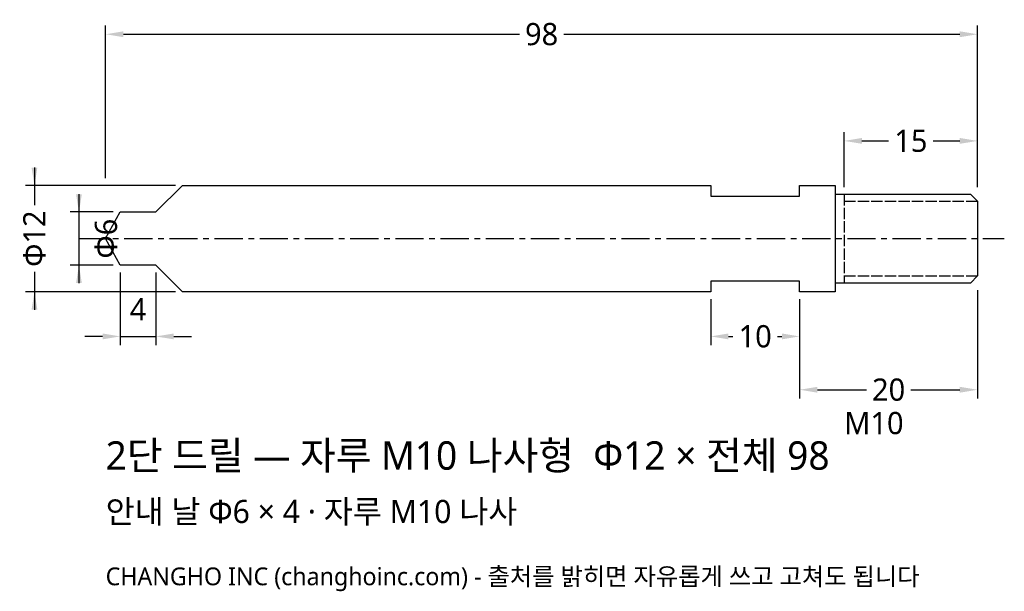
# Model space of a CAD drawing. Header units: millimetres. Extents: x -10 to 101, y -40 to 25.
import ezdxf

# ---------------------------------------------------------------- set-up
doc = ezdxf.new("R2010")
doc.units = ezdxf.units.MM
doc.linetypes.add('CENTER', pattern=[5.08, 3.175, -0.635, 0.635, -0.635])
doc.linetypes.add('DASHED', pattern=[1.524, 1.27, -0.254])
for name, color, linetype in [('문자', 7, 'CONTINUOUS'), ('외형선', 7, 'CONTINUOUS'), ('중심선', 1, 'CENTER'), ('참고선', 8, 'DASHED'), ('치수', 4, 'CONTINUOUS')]:
    doc.layers.add(name, color=color, linetype=linetype)
doc.styles.add('CH_KOR', font='malgun.ttf')
doc.dimstyles.new('CH_DIM', dxfattribs={"dimtxt": 2.5, "dimasz": 2, "dimexe": 1, "dimexo": 0.8, "dimgap": 0.8, "dimtad": 1, "dimdec": 1, "dimdsep": 46, "dimtxsty": 'CH_KOR', "dimcen": 2.5, "dimclrd": 4, "dimclre": 4, "dimclrt": 4, "dimazin": 3, "dimtfac": 1, "dimtmove": 0, "dimatfit": 3})

# ---------------------------------------------------------------- blocks, each defined once
blk = doc.blocks.new('_CLOSEDFILLED')
at = {"color": 0, "linetype": 'BYBLOCK'}
blk.add_solid([(-1, 0.164), (0, 0), (-1, -0.164)], dxfattribs=at)
blk = doc.blocks.new('*D1')
at = {"color": 4}
for p, q in [((-8, 8), (-8, 3.75)), ((7.85, 6), (-9, 6)), ((-8, -3.75), (-8, -8)), ((7.85, -6), (-9, -6))]:
    blk.add_line(p, q, dxfattribs=at)
at = {"layer": 'Defpoints'}
for p in [(-8, 6), (8.65, 6), (8.65, -6)]:
    blk.add_point(p, dxfattribs=at)
at = {"layer": '치수', "color": 4, "xscale": 2, "yscale": 2}
for p, rotation in [((-8, 6), 270), ((-8, -6), 90)]:
    blk.add_blockref('_CLOSEDFILLED', p, dxfattribs=dict(at, rotation=rotation))
at = {"layer": '치수', "color": 4, "insert": (-8, 0), "char_height": 2.5, "attachment_point": 5, "rotation": 90, "style": 'CH_KOR'}
blk.add_mtext('Φ12', dxfattribs=at)
blk = doc.blocks.new('*D2')
at = {"color": 4}
for p, q in [((-3, 5), (-3, -5)), ((0.85, 3), (-4, 3)), ((0.85, -3), (-4, -3))]:
    blk.add_line(p, q, dxfattribs=at)
at = {"layer": 'Defpoints'}
for p in [(-3, 3), (1.65, 3), (1.65, -3)]:
    blk.add_point(p, dxfattribs=at)
at = {"layer": '치수', "color": 4, "xscale": 2, "yscale": 2}
for p, rotation in [((-3, 3), 270), ((-3, -3), 90)]:
    blk.add_blockref('_CLOSEDFILLED', p, dxfattribs=dict(at, rotation=rotation))
at = {"layer": '치수', "color": 4, "insert": (0.05, 0), "char_height": 2.5, "attachment_point": 5, "rotation": 90, "style": 'CH_KOR'}
blk.add_mtext('Φ6', dxfattribs=at)
blk = doc.blocks.new('*D3')
at = {"color": 4}
for p, q in [((1.65, -3.8), (1.65, -12)), ((5.65, -3.8), (5.65, -12)), ((-0.35, -11), (-2.35, -11)), ((1.65, -11), (5.65, -11)), ((7.65, -11), (9.65, -11))]:
    blk.add_line(p, q, dxfattribs=at)
at = {"layer": 'Defpoints'}
for p in [(1.65, -3), (5.65, -3), (1.65, -11)]:
    blk.add_point(p, dxfattribs=at)
at = {"layer": '치수', "color": 4, "xscale": 2, "yscale": 2}
blk.add_blockref('_CLOSEDFILLED', (1.65, -11), dxfattribs=at)
at = {"layer": '치수', "color": 4, "xscale": 2, "yscale": 2, "rotation": 180}
blk.add_blockref('_CLOSEDFILLED', (5.65, -11), dxfattribs=at)
at = {"layer": '치수', "color": 4, "insert": (3.65, -7.95), "char_height": 2.5, "attachment_point": 5, "style": 'CH_KOR'}
blk.add_mtext('4', dxfattribs=at)
blk = doc.blocks.new('*D4')
at = {"color": 4}
for p, q in [((83, 5.8), (83, 12)), ((98, 5.8), (98, 12)), ((85, 11), (88, 11)), ((93, 11), (96, 11))]:
    blk.add_line(p, q, dxfattribs=at)
at = {"layer": 'Defpoints'}
for p in [(83, 11), (83, 5), (98, 5)]:
    blk.add_point(p, dxfattribs=at)
at = {"layer": '치수', "color": 4, "xscale": 2, "yscale": 2, "rotation": 180}
blk.add_blockref('_CLOSEDFILLED', (83, 11), dxfattribs=at)
at = {"layer": '치수', "color": 4, "xscale": 2, "yscale": 2}
blk.add_blockref('_CLOSEDFILLED', (98, 11), dxfattribs=at)
at = {"layer": '치수', "color": 4, "insert": (90.5, 11), "char_height": 2.5, "attachment_point": 5, "style": 'CH_KOR'}
blk.add_mtext('15', dxfattribs=at)
blk = doc.blocks.new('*D5')
at = {"color": 4}
for p, q in [((68, -6.8), (68, -12)), ((78, -6.8), (78, -12)), ((70, -11), (70.5, -11)), ((75.5, -11), (76, -11))]:
    blk.add_line(p, q, dxfattribs=at)
at = {"layer": 'Defpoints'}
for p in [(68, -6), (78, -6), (68, -11)]:
    blk.add_point(p, dxfattribs=at)
at = {"layer": '치수', "color": 4, "xscale": 2, "yscale": 2, "rotation": 180}
blk.add_blockref('_CLOSEDFILLED', (68, -11), dxfattribs=at)
at = {"layer": '치수', "color": 4, "xscale": 2, "yscale": 2}
blk.add_blockref('_CLOSEDFILLED', (78, -11), dxfattribs=at)
at = {"layer": '치수', "color": 4, "insert": (73, -11), "char_height": 2.5, "attachment_point": 5, "style": 'CH_KOR'}
blk.add_mtext('10', dxfattribs=at)
blk = doc.blocks.new('*D6')
at = {"color": 4}
for p, q in [((98, -5.8), (98, -18)), ((78, -6.8), (78, -18)), ((80, -17), (85.5, -17)), ((90.5, -17), (96, -17))]:
    blk.add_line(p, q, dxfattribs=at)
at = {"layer": 'Defpoints'}
for p in [(98, -5), (78, -6), (78, -17)]:
    blk.add_point(p, dxfattribs=at)
at = {"layer": '치수', "color": 4, "xscale": 2, "yscale": 2, "rotation": 180}
blk.add_blockref('_CLOSEDFILLED', (78, -17), dxfattribs=at)
at = {"layer": '치수', "color": 4, "xscale": 2, "yscale": 2}
blk.add_blockref('_CLOSEDFILLED', (98, -17), dxfattribs=at)
at = {"layer": '치수', "color": 4, "insert": (88, -17), "char_height": 2.5, "attachment_point": 5, "style": 'CH_KOR'}
blk.add_mtext('20', dxfattribs=at)
blk = doc.blocks.new('*D7')
at = {"color": 4}
for p, q in [((0, 6.8), (0, 24)), ((98, 5.8), (98, 24)), ((2, 23), (46.5, 23)), ((51.5, 23), (96, 23))]:
    blk.add_line(p, q, dxfattribs=at)
at = {"layer": 'Defpoints'}
for p in [(0, 23), (0, 6), (98, 5)]:
    blk.add_point(p, dxfattribs=at)
at = {"layer": '치수', "color": 4, "xscale": 2, "yscale": 2, "rotation": 180}
blk.add_blockref('_CLOSEDFILLED', (0, 23), dxfattribs=at)
at = {"layer": '치수', "color": 4, "xscale": 2, "yscale": 2}
blk.add_blockref('_CLOSEDFILLED', (98, 23), dxfattribs=at)
at = {"layer": '치수', "color": 4, "insert": (49, 23), "char_height": 2.5, "attachment_point": 5, "style": 'CH_KOR'}
blk.add_mtext('98', dxfattribs=at)

msp = doc.modelspace()

# ---------------------------------------------------------------- linework, layer by layer
at = {"layer": '외형선'}
msp.add_line((82, 5), (82, -5), dxfattribs=at)
msp.add_lwpolyline([(0, 0), (1.65, 3), (5.65, 3), (8.65, 6), (68, 6), (68, 4.8), (78, 4.8), (78, 6), (82, 6), (82, 5), (97.2, 5), (98, 4.2), (98, -4.2), (97.2, -5), (82, -5), (82, -6), (78, -6), (78, -4.8), (68, -4.8), (68, -6), (8.65, -6), (5.65, -3), (1.65, -3), (0, 0)], close=True, dxfattribs=at)
at = {"layer": '중심선'}
msp.add_line((-3, 0), (101, 0), dxfattribs=at)
at = {"layer": '참고선'}
for p, q in [((83, 5), (83, -5)), ((83, 4.2), (98, 4.2)), ((83, -4.2), (98, -4.2))]:
    msp.add_line(p, q, dxfattribs=at)

# ---------------------------------------------------------------- texts
at = {"layer": '문자', "style": 'CH_KOR'}
for s, height, p in [('M10', 2.5, (83, -22)), ('2단 드릴 — 자루 M10 나사형  Φ12 × 전체 98', 3.2, (0, -26)), ('안내 날 Φ6 × 4 · 자루 M10 나사', 2.6, (0, -32)), ('CHANGHO INC (changhoinc.com) - 출처를 밝히면 자유롭게 쓰고 고쳐도 됩니다', 2, (0, -39))]:
    msp.add_text(s, height=height, dxfattribs=at).set_placement(p)

# ---------------------------------------------------------------- dimensions: what is measured, and where the dimension line sits
at = {"layer": '치수'}
for base, p1, p2, text, picture, middle in [((0, 23), (0, 6), (98, 5), '98', '*D7', (49, 23)), ((83, 11), (83, 5), (98, 5), '15', '*D4', (90.5, 11)), ((1.65, -11), (1.65, -3), (5.65, -3), '4', '*D3', (3.65, -7.95)), ((78, -17), (78, -6), (98, -5), '20', '*D6', (88, -17)), ((68, -11), (68, -6), (78, -6), '10', '*D5', (73, -11))]:
    dim = msp.add_linear_dim(base=base, p1=p1, p2=p2, text=text, dimstyle='CH_DIM', dxfattribs=at)
    dim.commit()
    dim.dimension.update_dxf_attribs({"geometry": picture, "text_midpoint": middle})
for base, p1, p2, text, picture, middle in [((-8, 6), (8.65, 6), (8.65, -6), 'Φ12', '*D1', (-8, 0)), ((-3, 3), (1.65, 3), (1.65, -3), 'Φ6', '*D2', (0.05, 0))]:
    dim = msp.add_linear_dim(base=base, p1=p1, p2=p2, angle=90, text=text, dimstyle='CH_DIM', dxfattribs=at)
    dim.commit()
    dim.dimension.update_dxf_attribs({"geometry": picture, "text_midpoint": middle})

doc.saveas('drawing.dxf')
